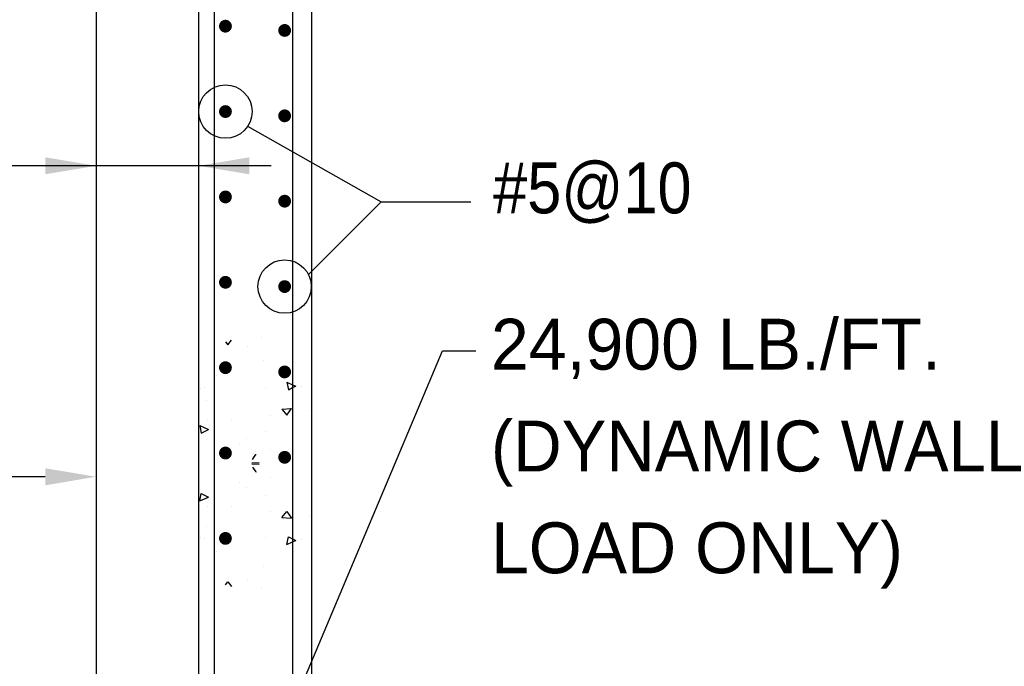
# Model space of a CAD drawing. Extents: x -485 to 3250, y 147 to 2833.
# Tile 18 of 34: x -14 to 218, y 1975 to 2128. Entities that reach past the tile are written whole.
import ezdxf

# ---------------------------------------------------------------- set-up
doc = ezdxf.new("R2010")
doc.units = 0
doc.header["$LTSCALE"] = 96
doc.header["$MEASUREMENT"] = 0
doc.layers.get('0').update_dxf_attribs({"color": 2, "linetype": 'CONTINUOUS'})
for name, color, linetype in [('101', 1, 'CONTINUOUS'), ('102', 2, 'CONTINUOUS'), ('103', 2, 'CONTINUOUS'), ('104', 4, 'CONTINUOUS'), ('105', 5, 'CONTINUOUS'), ('TEXT', 2, 'CONTINUOUS')]:
    doc.layers.add(name, color=color, linetype=linetype)
doc.styles.add('SIMPLEX', font='sx-frac.shx', dxfattribs={"height": 1.322835})
doc.styles.add('SX-FRAC', font='SX-FRAC.shx', dxfattribs={"width": 0.9, "height": 1.322835})

# ---------------------------------------------------------------- blocks, each defined once
blk = doc.blocks.new('*X20')
at = {"color": 0}
for p, q in [((647.19, 569.41), (647.76, 568.72)), ((647.76, 568.72), (648.55, 569.86)), ((655.75, 570.41), (655.75, 570.41)), ((652.45, 568.28), (652.45, 568.28)), ((656.2, 565.06), (656.2, 565.06)), ((645.13, 561.48), (645.13, 561.48)), ((661.67, 559.9), (663.01, 559.31)), ((661.67, 559.9), (662.01, 558.13)), ((641.23, 558.36), (641.23, 558.36)), ((642.22, 558.63), (642.22, 558.63)), ((656.53, 558.4), (656.53, 558.4)), ((662.02, 558.13), (663.01, 558.63)), ((663.01, 559.31), (663.73, 558.99)), ((663.01, 558.63), (663.73, 558.99)), ((665.06, 558.86), (665.06, 558.86)), ((642.58, 555.62), (642.58, 555.62)), ((660.49, 553.55), (662.73, 553.75)), ((660.49, 553.55), (661.65, 552.18)), ((661.65, 552.18), (662.73, 553.75)), ((662.54, 553.79), (662.54, 553.79)), ((667.05, 553.26), (667.05, 553.26)), ((642.86, 551.03), (642.86, 551.03)), ((648.59, 551), (648.59, 551)), ((657.74, 552.05), (657.74, 552.05)), ((641.13, 549.68), (643.18, 548.76)), ((641.13, 549.68), (641.47, 547.91)), ((641.47, 547.91), (643.18, 548.76)), ((642.64, 548.89), (642.64, 548.89)), ((656.71, 548.38), (656.71, 548.38)), ((652.08, 546.55), (652.08, 546.55)), ((650.42, 545.25), (650.42, 545.25)), ((657.68, 544.03), (657.68, 544.03)), ((653.38, 540.94), (655.1, 540.97)), ((653.53, 539.87), (654.36, 538.75)), ((653.7, 539.23), (653.7, 539.23)), ((654.36, 538.74), (654.37, 538.76))]:
    blk.add_line(p, q, dxfattribs=at)

msp = doc.modelspace()

# ---------------------------------------------------------------- linework, layer by layer
at = {"layer": '101'}
for p, q in [((39.82133, 2102.56499), (71.39121, 2084.7192)), ((45.40977, 2093.25029), (-156.37073, 2093.25029)), ((71.39121, 2084.7192), (54.20471, 2067.6257)), ((71.39121, 2084.7192), (92.49928, 2084.7192)), ((46.80142, 1957.10821), (85.79305, 2049.59665)), ((85.79305, 2049.59665), (93.73002, 2049.59665)), ((-7.87535, 2019.93734), (-59.19227, 2019.93734))]:
    msp.add_line(p, q, dxfattribs=at)
for centre in [(34.6278, 2106.03415), (48.59006, 2064.77629)]:
    msp.add_circle(centre, 6.2963, dxfattribs=at)
for points in [[(-7.87535, 2095.25029), (-7.87535, 2091.25029), (4.12465, 2093.25029)], [(40.2756, 2095.25029), (40.2756, 2091.25029), (28.2756, 2093.25029)], [(-7.87535, 2021.93734), (-7.87535, 2017.93734), (4.12465, 2019.93734)]]:
    msp.add_solid(points, dxfattribs=at)
at = {"layer": '102'}
msp.add_line((4.12465, 2295.14265), (4.12465, 1933.97131), dxfattribs=at)
at = {"layer": '103'}
msp.add_line((54.93485, 2237.0587), (54.93485, 1868.29035), dxfattribs=at)
at = {"layer": '104'}
for p, q in [((50.47686, 2273.07676), (50.47686, 1930.34963)), ((32.04918, 1930.42726), (32.04918, 2156.58418))]:
    msp.add_line(p, q, dxfattribs=at)
at = {"layer": '104', "const_width": 1.50943}
for points in [[(33.87308, 2126.15993, 1), (35.38252, 2126.15993, 1)], [(47.83535, 2125.15365, 1), (49.34478, 2125.15365, 1)], [(33.87308, 2106.03415, 1), (35.38252, 2106.03415, 1)], [(47.83535, 2105.02786, 1), (49.34478, 2105.02786, 1)], [(33.87308, 2085.90836, 1), (35.38252, 2085.90836, 1)], [(47.83535, 2084.90207, 1), (49.34478, 2084.90207, 1)], [(33.87308, 2065.78258, 1), (35.38252, 2065.78258, 1)], [(47.83535, 2064.77629, 1), (49.34478, 2064.77629, 1)], [(33.87308, 2045.65679, 1), (35.38252, 2045.65679, 1)], [(47.83535, 2044.6505, 1), (49.34478, 2044.6505, 1)], [(33.87308, 2025.531, 1), (35.38252, 2025.531, 1)], [(47.83535, 2024.52471, 1), (49.34478, 2024.52471, 1)], [(33.87308, 2005.40522, 1), (35.38252, 2005.40522, 1)]]:
    msp.add_lwpolyline(points, format="xyb", close=True, dxfattribs=at)
at = {"layer": '105'}
msp.add_lwpolyline([(83.24415, 2286.5101), (28.2756, 2284.11012), (28.2756, 1856.42394)], dxfattribs=at)

# ---------------------------------------------------------------- block references
at = {"layer": '101'}
msp.add_blockref('*X20', (-612.53351, 1482.31951), dxfattribs=at)
at = {"layer": '101', "xscale": -1, "rotation": 180}
msp.add_blockref('*X20', (-612.53351, 2563.91147), dxfattribs=at)

# ---------------------------------------------------------------- texts
at = {"layer": 'TEXT', "color": 2, "style": 'SX-FRAC', "width": 0.9}
msp.add_text('#5@10', height=12, dxfattribs=at).set_placement((97.79521, 2082.04011))
at = {"layer": 'TEXT', "color": 2, "style": 'SIMPLEX'}
for s, p in [('24,900 LB./FT.', (97.25757, 2045.19045)), ('(DYNAMIC WALL', (97.25757, 2021.19045)), ('LOAD ONLY)', (97.25757, 1997.19045))]:
    msp.add_text(s, height=12, dxfattribs=at).set_placement(p)

doc.saveas('drawing.dxf')
